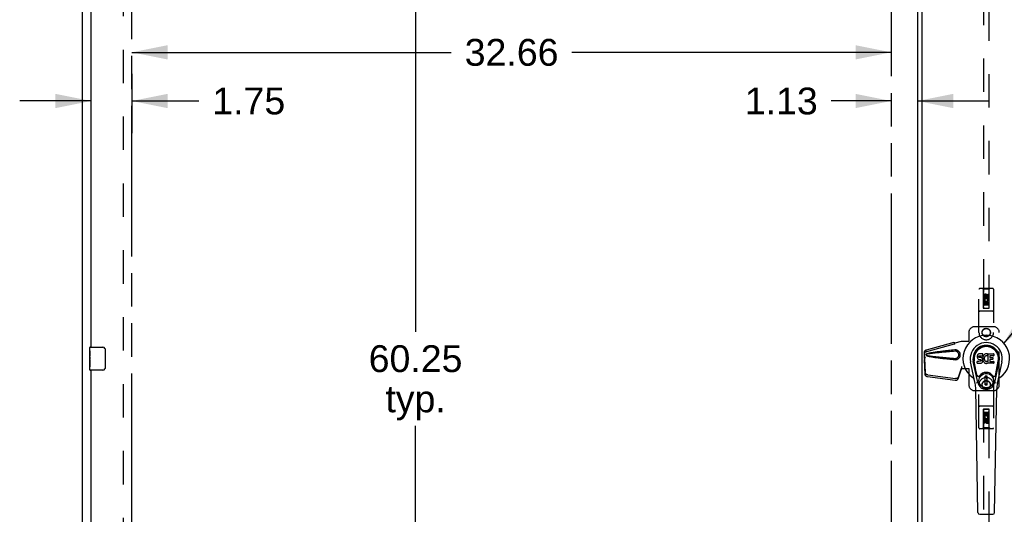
# Model space of a CAD drawing. Header units: inches. Extents: x 0 to 262, y 0 to 169.
# Tile 5 of 12: x 46 to 89, y 79 to 100. Entities that reach past the tile are written whole.
import ezdxf

# ---------------------------------------------------------------- set-up
doc = ezdxf.new("R2010")
doc.units = ezdxf.units.IN
doc.header["$LTSCALE"] = 14.384615
doc.header["$MEASUREMENT"] = 0
doc.linetypes.add('HIDDEN', pattern=[0.2, 0.1, -0.1])
doc.linetypes.add('PHANTOM', pattern=[0.8, 0.45, -0.05, 0.1, -0.05, 0.1, -0.05])
doc.layers.get('0').update_dxf_attribs({"linetype": 'CONTINUOUS'})
for name, color, linetype in [('02___PRT_ALL_AXES', 7, 'CONTINUOUS'), ('AVAILABLE_DOOR_SPACE', 7, 'CONTINUOUS'), ('DEFAULT_2', 8, 'HIDDEN'), ('DIMENSIONS', 7, 'CONTINUOUS')]:
    doc.layers.add(name, color=color, linetype=linetype)
doc.styles.get("Standard").update_dxf_attribs({"font": 'arial.ttf'})
doc.dimstyles.new('DIMSTYLE_1', dxfattribs={"dimtxt": 1.153846, "dimasz": 1.538462, "dimexe": 0.09, "dimexo": 0.07, "dimgap": 0.0375, "dimtad": 0, "dimtih": 1, "dimtoh": 1, "dimzin": 4, "dimdsep": 46, "dimtxsty": 'Standard', "dimblk": '_FILLED', "dimblk1": '_FILLED', "dimblk2": '_FILLED', "dimcen": 0.09, "dimazin": 1, "dimtfac": 1, "dimtdec": 3, "dimtofl": 0, "dimtmove": 0, "dimatfit": 3, "dimldrblk": '_FILLED', "dimfxl": 1, "dimtolj": 1, "dimtzin": 4, "dimarcsym": 0})
doc.dimstyles.get("Standard").update_dxf_attribs({"dimtxt": 1.307692, "dimasz": 1.538462, "dimexe": 0.09, "dimexo": 0.07, "dimgap": 0.09, "dimtad": 0, "dimtih": 1, "dimtoh": 1, "dimdec": 3, "dimzin": 4, "dimdsep": 46, "dimtxsty": 'Standard', "dimblk": '_FILLED', "dimblk1": '_FILLED', "dimblk2": '_FILLED', "dimcen": 0.09, "dimadec": 3, "dimazin": 1, "dimtp": 0.001, "dimtm": 0.001, "dimtfac": 1, "dimtdec": 3, "dimtofl": 0, "dimtmove": 0, "dimatfit": 3, "dimldrblk": '_FILLED', "dimfxl": 1, "dimtolj": 1, "dimtzin": 4, "dimarcsym": 0})

# ---------------------------------------------------------------- blocks, each defined once
blk = doc.blocks.new('_FILLED')
at = {"color": 0, "linetype": 'ByBlock'}
blk.add_solid([(0, 0), (-1, 0.2), (-1, -0.2)], dxfattribs=at)
blk = doc.blocks.new('*D16')
at = {"layer": 'DIMENSIONS', "color": 2, "linetype": 'Continuous'}
for p, q in [((83.872, 96.971), (81.287, 96.971)), ((84.997, 96.971), (88.074, 96.971))]:
    blk.add_line(p, q, dxfattribs=at)
at = {"layer": 'DIMENSIONS', "color": 2, "linetype": 'Continuous', "xscale": 1.5384615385, "yscale": 1.5384615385, "zscale": 1.5384615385}
blk.add_blockref('_FILLED', (83.872, 96.971), dxfattribs=at)
at = {"layer": 'DIMENSIONS', "color": 2, "linetype": 'Continuous', "xscale": 1.5384615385, "yscale": 1.5384615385, "zscale": 1.5384615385, "rotation": 180}
blk.add_blockref('_FILLED', (84.997, 96.971), dxfattribs=at)
at = {"layer": 'DIMENSIONS', "color": 2, "linetype": 'Continuous', "insert": (80.71, 97.548), "char_height": 1.1538, "width": 3.13554, "attachment_point": 3, "line_spacing_factor": 0.9}
blk.add_mtext('1.13', dxfattribs=at)
blk = doc.blocks.new('*D17')
at = {"layer": 'DIMENSIONS', "color": 2, "linetype": 'Continuous'}
for p, q in [((51.216, 99.064), (64.951, 99.064)), ((83.872, 99.064), (70.137, 99.064))]:
    blk.add_line(p, q, dxfattribs=at)
at = {"layer": 'DIMENSIONS', "color": 2, "linetype": 'Continuous', "xscale": 1.5384615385, "yscale": 1.5384615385, "zscale": 1.5384615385, "rotation": 180}
blk.add_blockref('_FILLED', (51.216, 99.064), dxfattribs=at)
at = {"layer": 'DIMENSIONS', "color": 2, "linetype": 'Continuous', "xscale": 1.5384615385, "yscale": 1.5384615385, "zscale": 1.5384615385}
blk.add_blockref('_FILLED', (83.872, 99.064), dxfattribs=at)
at = {"layer": 'DIMENSIONS', "color": 2, "linetype": 'Continuous', "insert": (67.544, 99.641), "char_height": 1.1538, "width": 4.03203, "attachment_point": 2, "line_spacing_factor": 0.9}
blk.add_mtext('32.66', dxfattribs=at)
blk = doc.blocks.new('*D18')
at = {"layer": 'DIMENSIONS', "color": 2, "linetype": 'Continuous'}
for p, q in [((49.466, 95.586), (49.466, 98.141)), ((51.216, 98.141), (51.216, 95.586)), ((49.466, 96.971), (46.389, 96.971)), ((51.216, 96.971), (54.094, 96.971))]:
    blk.add_line(p, q, dxfattribs=at)
at = {"layer": 'DIMENSIONS', "color": 2, "linetype": 'Continuous', "xscale": 1.5384615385, "yscale": 1.5384615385, "zscale": 1.5384615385}
blk.add_blockref('_FILLED', (49.466, 96.971), dxfattribs=at)
at = {"layer": 'DIMENSIONS', "color": 2, "linetype": 'Continuous', "xscale": 1.5384615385, "yscale": 1.5384615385, "zscale": 1.5384615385, "rotation": 180}
blk.add_blockref('_FILLED', (51.216, 96.971), dxfattribs=at)
at = {"layer": 'DIMENSIONS', "color": 2, "linetype": 'Continuous', "insert": (54.671, 97.548), "char_height": 1.1538, "width": 3.13554, "attachment_point": 1, "line_spacing_factor": 0.9}
blk.add_mtext('1.75', dxfattribs=at)
blk = doc.blocks.new('*D21')
at = {"layer": 'DIMENSIONS', "color": 2, "linetype": 'Continuous'}
for p, q in [((63.414, 116.013), (63.414, 87.041)), ((63.414, 55.763), (63.414, 83.003))]:
    blk.add_line(p, q, dxfattribs=at)
at = {"layer": 'DIMENSIONS', "color": 2, "linetype": 'Continuous', "xscale": 1.5384615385, "yscale": 1.5384615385, "zscale": 1.5384615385}
for p, rotation in [((63.414, 116.013), 90), ((63.414, 55.763), 270)]:
    blk.add_blockref('_FILLED', p, dxfattribs=dict(at, rotation=rotation))
at = {"layer": 'DIMENSIONS', "color": 2, "linetype": 'Continuous', "insert": (63.414, 86.465), "char_height": 1.1538, "width": 4.03203, "attachment_point": 2, "line_spacing_factor": 0.9}
blk.add_mtext('60.25\\Ptyp.', dxfattribs=at)

msp = doc.modelspace()

# ---------------------------------------------------------------- linework, layer by layer
at = {"color": 3, "linetype": 'Continuous'}
for p, q in [((49.091, 47.992), (49.091, 119.784)), ((84.997, 116.113), (84.997, 55.662)), ((85.184, 115.979), (85.184, 55.797)), ((49.466, 86.388), (49.466, 111.638)), ((49.466, 60.138), (49.466, 85.388))]:
    msp.add_line(p, q, dxfattribs=at)
at = {"color": 7, "linetype": 'Continuous'}
for p, q in [((49.421, 86.388), (49.961, 86.388)), ((50.06, 86.288), (50.06, 85.488)), ((87.572, 86.002), (87.57, 85.978)), ((87.57, 85.978), (87.571, 85.954)), ((87.577, 86.025), (87.572, 86.002)), ((87.586, 86.048), (87.577, 86.025)), ((87.6, 86.067), (87.586, 86.048)), ((87.608, 86.075), (87.6, 86.067)), ((87.618, 86.082), (87.608, 86.075)), ((87.639, 86.092), (87.618, 86.082)), ((87.663, 86.099), (87.639, 86.092)), ((87.641, 85.982), (87.643, 85.997)), ((87.641, 85.967), (87.641, 85.982)), ((87.641, 85.959), (87.641, 85.967)), ((87.644, 85.952), (87.641, 85.959)), ((87.643, 85.997), (87.647, 86.003)), ((87.647, 86.003), (87.652, 86.008)), ((87.652, 86.008), (87.667, 86.013)), ((87.802, 86.099), (87.663, 86.099)), ((87.667, 86.013), (87.682, 86.014)), ((87.682, 86.014), (87.794, 86.014)), ((87.794, 86.014), (87.8, 86.014)), ((87.8, 86.014), (87.802, 86.02)), ((87.804, 86.056), (87.802, 86.099)), ((87.802, 86.02), (87.803, 86.032)), ((87.803, 86.032), (87.804, 86.056)), ((87.817, 85.978), (87.811, 85.957)), ((87.825, 85.999), (87.817, 85.978)), ((87.836, 86.019), (87.825, 85.999)), ((87.849, 86.037), (87.836, 86.019)), ((87.864, 86.053), (87.849, 86.037)), ((87.88, 86.069), (87.864, 86.053)), ((87.898, 86.082), (87.88, 86.069)), ((87.899, 85.981), (87.885, 85.958)), ((87.919, 86.091), (87.898, 86.082)), ((87.907, 85.991), (87.899, 85.981)), ((87.918, 85.999), (87.907, 85.991)), ((87.943, 86.009), (87.918, 85.999)), ((87.94, 86.095), (87.919, 86.091)), ((87.963, 86.098), (87.94, 86.095)), ((87.956, 86.012), (87.943, 86.009)), ((87.969, 86.012), (87.956, 86.012)), ((87.985, 86.097), (87.963, 86.098)), ((87.982, 86.009), (87.969, 86.012)), ((87.995, 86.004), (87.982, 86.009)), ((87.996, 86.096), (87.985, 86.097)), ((88.007, 86.092), (87.996, 86.096)), ((88.027, 86.075), (88.001, 86.007)), ((88.025, 86.08), (88.007, 86.092)), ((88.036, 85.772), (88.036, 86.097)), ((88.036, 86.097), (88.272, 86.097)), ((88.106, 86.009), (88.106, 85.942)), ((88.272, 86.014), (88.11, 86.014)), ((88.277, 86.093), (88.277, 86.018)), ((87.479, 84.818), (87.282, 85.744)), ((87.59, 84.865), (87.398, 85.769)), ((87.446, 85.542), (87.401, 85.769)), ((87.513, 85.396), (87.439, 85.777)), ((87.571, 85.954), (87.574, 85.931)), ((87.572, 85.692), (87.572, 85.767)), ((87.574, 85.931), (87.583, 85.909)), ((87.636, 85.772), (87.577, 85.772)), ((87.577, 85.688), (87.721, 85.688)), ((87.583, 85.909), (87.596, 85.888)), ((87.596, 85.888), (87.612, 85.871)), ((87.612, 85.871), (87.632, 85.858)), ((87.632, 85.858), (87.643, 85.854)), ((87.697, 85.773), (87.636, 85.772)), ((87.643, 85.854), (87.655, 85.852)), ((87.648, 85.946), (87.644, 85.952)), ((87.654, 85.941), (87.648, 85.946)), ((87.669, 85.937), (87.654, 85.941)), ((87.655, 85.852), (87.702, 85.851)), ((87.693, 85.938), (87.669, 85.937)), ((87.717, 85.937), (87.693, 85.938)), ((87.712, 85.774), (87.697, 85.773)), ((87.702, 85.851), (87.71, 85.851)), ((87.71, 85.851), (87.717, 85.848)), ((87.718, 85.777), (87.712, 85.774)), ((87.74, 85.932), (87.717, 85.937)), ((87.717, 85.848), (87.723, 85.844)), ((87.724, 85.783), (87.718, 85.777)), ((87.721, 85.688), (87.733, 85.689)), ((87.723, 85.844), (87.728, 85.838)), ((87.733, 85.795), (87.724, 85.783)), ((87.728, 85.838), (87.734, 85.824)), ((87.736, 85.801), (87.733, 85.795)), ((87.733, 85.689), (87.744, 85.693)), ((87.734, 85.824), (87.737, 85.809)), ((87.737, 85.809), (87.736, 85.801)), ((87.751, 85.927), (87.74, 85.932)), ((87.744, 85.693), (87.764, 85.707)), ((87.761, 85.92), (87.751, 85.927)), ((87.778, 85.903), (87.761, 85.92)), ((87.764, 85.707), (87.781, 85.724)), ((87.791, 85.883), (87.778, 85.903)), ((87.781, 85.724), (87.788, 85.734)), ((87.788, 85.734), (87.793, 85.745)), ((87.801, 85.861), (87.791, 85.883)), ((87.793, 85.745), (87.802, 85.767)), ((87.807, 85.838), (87.801, 85.861)), ((87.806, 85.935), (87.802, 85.891)), ((87.802, 85.891), (87.803, 85.868)), ((87.802, 85.767), (87.808, 85.79)), ((87.803, 85.868), (87.806, 85.846)), ((87.811, 85.957), (87.806, 85.935)), ((87.806, 85.846), (87.81, 85.824)), ((87.81, 85.814), (87.807, 85.838)), ((87.808, 85.79), (87.81, 85.814)), ((87.81, 85.824), (87.818, 85.803)), ((87.818, 85.803), (87.839, 85.764)), ((87.839, 85.764), (87.851, 85.746)), ((87.851, 85.746), (87.866, 85.729)), ((87.866, 85.729), (87.883, 85.714)), ((87.872, 85.906), (87.871, 85.879)), ((87.871, 85.879), (87.873, 85.866)), ((87.875, 85.933), (87.872, 85.906)), ((87.873, 85.866), (87.876, 85.853)), ((87.879, 85.946), (87.875, 85.933)), ((87.876, 85.853), (87.886, 85.829)), ((87.885, 85.958), (87.879, 85.946)), ((87.883, 85.714), (87.9, 85.7)), ((87.886, 85.829), (87.899, 85.805)), ((87.899, 85.805), (87.908, 85.795)), ((87.9, 85.7), (87.91, 85.695)), ((87.908, 85.795), (87.918, 85.787)), ((87.91, 85.695), (87.921, 85.692)), ((87.918, 85.787), (87.929, 85.779)), ((87.921, 85.692), (87.942, 85.686)), ((87.929, 85.779), (87.942, 85.774)), ((87.942, 85.774), (87.955, 85.772)), ((87.942, 85.686), (87.964, 85.683)), ((87.955, 85.772), (87.968, 85.771)), ((87.964, 85.683), (87.987, 85.687)), ((87.968, 85.771), (87.981, 85.773)), ((87.981, 85.773), (87.994, 85.777)), ((87.987, 85.687), (88.008, 85.693)), ((87.994, 85.777), (88.006, 85.783)), ((88.006, 85.783), (88.017, 85.79)), ((88.008, 85.693), (88.027, 85.705)), ((88.024, 85.789), (88.036, 85.772)), ((88.037, 85.705), (88.027, 85.705)), ((88.027, 85.705), (88.027, 85.705)), ((88.037, 85.692), (88.037, 85.705)), ((88.273, 85.688), (88.042, 85.688)), ((88.107, 85.851), (88.107, 85.773)), ((88.11, 85.937), (88.241, 85.937)), ((88.241, 85.855), (88.111, 85.855)), ((88.111, 85.769), (88.273, 85.769)), ((88.246, 85.933), (88.246, 85.86)), ((88.278, 85.764), (88.278, 85.692)), ((88.322, 84.865), (88.514, 85.769)), ((88.398, 85.396), (88.473, 85.777)), ((88.63, 85.744), (88.432, 84.818)), ((88.466, 85.542), (88.51, 85.769)), ((49.961, 85.388), (49.421, 85.388)), ((87.561, 85.17), (87.513, 85.396)), ((88.001, 85.13), (87.911, 85.13)), ((87.911, 84.756), (87.911, 85.13)), ((88.001, 84.756), (88.001, 85.13)), ((88.35, 85.17), (88.398, 85.396)), ((87.911, 85.091), (88.001, 85.091)), ((88.001, 84.796), (87.911, 84.796)), ((87.911, 84.756), (88.001, 84.756)), ((87.962, 85.091), (87.962, 85.012)), ((88.001, 85.012), (87.962, 85.012)), ((87.598, 79.272), (87.505, 84.593)), ((88.314, 79.272), (88.407, 84.593)), ((87.677, 79.195), (88.235, 79.195))]:
    msp.add_line(p, q, dxfattribs=at)
for points in [[(50.054, 86.324), (50.056, 86.318), (50.057, 86.312), (50.059, 86.306), (50.06, 86.3), (50.06, 86.294), (50.06, 86.288)], [(50.06, 85.488), (50.06, 85.481), (50.06, 85.475), (50.059, 85.469), (50.057, 85.463), (50.056, 85.457), (50.054, 85.451)], [(87.558, 84.835), (87.556, 84.84), (87.554, 84.846), (87.553, 84.851), (87.552, 84.857)], [(88.36, 84.857), (88.359, 84.851), (88.357, 84.846), (88.356, 84.84), (88.354, 84.835)]]:
    msp.add_lwpolyline(points, dxfattribs=at)
for radius in [0.317, 0.313]:
    msp.add_circle((87.956, 84.943), radius, dxfattribs=at)
for centre, radius, start, end in [((87.956, 85.888), 1.004, 305.5066, 234.4934), ((49.421, 86.373), 0.015, 90, 180), ((49.961, 86.288), 0.1, 21.1999, 90), ((87.956, 85.888), 0.689, 347.9703, 192.0297), ((87.956, 85.888), 0.571, 347.9703, 192.0297), ((87.956, 85.878), 0.527, 348.9402, 191.0594), ((87.996, 86.008), 0.00448, 246.1578, 339.0016), ((88.023, 86.077), 0.00448, 339.0016, 51.8729), ((88.11, 86.009), 0.00448, 90, 180), ((88.272, 86.093), 0.00448, 0, 90), ((88.272, 86.018), 0.00448, 270, 360), ((87.577, 85.767), 0.00448, 90, 180.0119), ((87.577, 85.692), 0.00483, 180, 270), ((88.02, 85.787), 0.00448, 34.0893, 127.3444), ((88.042, 85.692), 0.00448, 180, 270), ((88.11, 85.942), 0.00448, 180, 270), ((88.111, 85.851), 0.00448, 90, 180), ((88.111, 85.773), 0.00448, 180, 270), ((88.241, 85.933), 0.00448, 0, 90), ((88.241, 85.86), 0.00448, 270, 360), ((88.273, 85.764), 0.00448, 0, 90), ((88.273, 85.692), 0.00448, 270, 360), ((49.421, 85.403), 0.015, 180, 270), ((49.961, 85.488), 0.1, 270, 338.8001), ((87.619, 85.183), 0.0591, 192.0297, 324.5763), ((87.956, 84.943), 0.354, 35.4237, 144.5763), ((88.293, 85.183), 0.0591, 215.4237, 347.9703), ((87.258, 84.91), 0.197, 12.0297, 54.4934), ((86.324, 84.572), 1.181, 1, 12.0297), ((87.956, 84.943), 0.374, 192.0297, 347.9703), ((89.588, 84.572), 1.181, 167.9703, 179), ((88.653, 84.91), 0.197, 125.5066, 167.9703), ((87.677, 79.273), 0.0787, 181, 270), ((88.235, 79.273), 0.0787, 270, 359)]:
    msp.add_arc(centre, radius, start, end, dxfattribs=at)
msp.add_ellipse((87.956, 85.878), major_axis=(0, 0.565), ratio=0.999848, start_param=-1.76365, end_param=1.76365, dxfattribs=at)
at = {"layer": '02___PRT_ALL_AXES', "color": 8, "linetype": 'HIDDEN'}
for p, q in [((87.849, 88.51), (87.849, 88.603)), ((87.892, 88.51), (87.849, 88.51)), ((87.892, 88.603), (87.892, 88.51)), ((87.936, 88.574), (87.936, 88.603)), ((87.976, 88.616), (87.976, 88.57)), ((88.02, 88.574), (88.02, 88.666)), ((88.02, 88.666), (88.062, 88.666)), ((88.062, 88.666), (88.062, 88.574)), ((87.849, 88.198), (87.849, 88.354)), ((87.849, 88.354), (88.027, 88.354)), ((87.892, 88.198), (87.849, 88.198)), ((87.897, 88.378), (87.858, 88.361)), ((87.892, 88.311), (87.892, 88.198)), ((87.934, 88.311), (87.892, 88.311)), ((87.934, 88.219), (87.934, 88.311)), ((87.977, 88.219), (87.934, 88.219)), ((87.977, 88.311), (87.977, 88.219)), ((88.02, 88.311), (87.977, 88.311)), ((88.027, 88.354), (88.008, 88.367)), ((88.02, 88.198), (88.02, 88.311)), ((88.062, 88.198), (88.02, 88.198)), ((88.052, 88.357), (88.05, 88.354)), ((88.05, 88.354), (88.062, 88.354)), ((88.062, 88.354), (88.062, 88.198)), ((87.849, 83.578), (87.892, 83.578)), ((87.849, 83.421), (87.849, 83.578)), ((87.862, 83.421), (87.849, 83.421)), ((87.86, 83.418), (87.862, 83.421)), ((88.062, 83.421), (87.885, 83.421)), ((87.885, 83.421), (87.903, 83.408)), ((87.892, 83.578), (87.892, 83.464)), ((87.892, 83.464), (87.935, 83.464)), ((87.935, 83.556), (87.978, 83.556)), ((87.935, 83.464), (87.935, 83.556)), ((87.978, 83.556), (87.978, 83.464)), ((87.978, 83.464), (88.02, 83.464)), ((88.02, 83.578), (88.062, 83.578)), ((88.02, 83.464), (88.02, 83.578)), ((88.062, 83.578), (88.062, 83.421)), ((87.849, 83.109), (87.849, 83.201)), ((87.892, 83.109), (87.849, 83.109)), ((87.892, 83.201), (87.892, 83.109)), ((87.935, 83.159), (87.935, 83.205)), ((87.976, 83.201), (87.976, 83.173)), ((88.014, 83.397), (88.053, 83.414)), ((88.02, 83.265), (88.062, 83.265)), ((88.02, 83.173), (88.02, 83.265)), ((88.062, 83.265), (88.062, 83.173))]:
    msp.add_line(p, q, dxfattribs=at)
at = {"layer": '02___PRT_ALL_AXES', "color": 7, "linetype": 'Continuous'}
for p, q in [((49.406, 86.227), (49.406, 86.373)), ((49.406, 85.969), (49.406, 86.226)), ((49.411, 86.171), (49.406, 86.171)), ((49.406, 86.003), (49.413, 86.003)), ((49.406, 85.403), (49.406, 85.966)), ((49.413, 86.003), (49.413, 86.139)), ((49.407, 85.94), (49.406, 85.94)), ((49.406, 85.808), (49.412, 85.808)), ((49.406, 85.772), (49.413, 85.772)), ((49.406, 85.709), (49.413, 85.709)), ((49.406, 85.542), (49.413, 85.542)), ((49.413, 85.542), (49.413, 85.772))]:
    msp.add_line(p, q, dxfattribs=at)
for points in [[(49.406, 86.227), (49.406, 86.223), (49.406, 86.219), (49.407, 86.213), (49.408, 86.2)], [(49.406, 85.969), (49.406, 85.961), (49.406, 85.952), (49.407, 85.942)], [(49.408, 86.2), (49.409, 86.192), (49.41, 86.184), (49.411, 86.176)], [(49.411, 86.176), (49.412, 86.167), (49.412, 86.158), (49.412, 86.148), (49.413, 86.139)], [(49.407, 85.942), (49.41, 85.908), (49.411, 85.896), (49.411, 85.884), (49.412, 85.871), (49.412, 85.859), (49.413, 85.846), (49.412, 85.833), (49.412, 85.82), (49.411, 85.807), (49.411, 85.795), (49.41, 85.783)]]:
    msp.add_lwpolyline(points, dxfattribs=at)
at = {"layer": '02___PRT_ALL_AXES', "color": 8, "linetype": 'HIDDEN'}
for centre, radius in [((87.956, 88.56), 0.085), ((87.956, 87.013), 0.172), ((87.956, 84.763), 0.172), ((87.956, 83.215), 0.085)]:
    msp.add_circle(centre, radius, dxfattribs=at)
for centre, radius, start, end in [((87.914, 88.603), 0.0644, 12.2995, 180.0775), ((87.956, 88.404), 0.107, 334.2636, 203.4027), ((87.914, 88.603), 0.0219, 359.9011, 180), ((87.999, 88.574), 0.0635, 180, 360), ((87.998, 88.574), 0.0219, 190.307, 360), ((87.956, 88.404), 0.0639, 324.8895, 203.4026), ((87.956, 83.372), 0.107, 154.2636, 23.4027), ((87.913, 83.201), 0.0635, 0, 180), ((87.956, 83.372), 0.0639, 144.8895, 23.4026), ((87.914, 83.201), 0.0219, 10.307, 180), ((87.998, 83.173), 0.0644, 192.2995, 0.0775), ((87.998, 83.173), 0.0219, 179.9011, 360)]:
    msp.add_arc(centre, radius, start, end, dxfattribs=at)
at = {"layer": '02___PRT_ALL_AXES', "color": 7, "linetype": 'Continuous'}
msp.add_ellipse((49.669, 85.804), major_axis=(0.263, 0), ratio=0.432808, start_param=3.141593, end_param=3.321581, dxfattribs=at)
at = {"layer": 'AVAILABLE_DOOR_SPACE', "color": 4, "linetype": 'PHANTOM'}
for p, q in [((51.216, 55.763), (51.216, 116.013)), ((83.872, 116.013), (83.872, 55.763))]:
    msp.add_line(p, q, dxfattribs=at)
at = {"layer": 'DEFAULT_2', "color": 8, "linetype": 'HIDDEN'}
for p, q in [((50.841, 116.44), (50.841, 55.336)), ((87.831, 116.06), (87.831, 88.058)), ((88.081, 88.058), (88.081, 116.06)), ((87.643, 87.012), (87.643, 88.87)), ((88.238, 88.9), (87.673, 88.9)), ((87.826, 88.87), (87.796, 88.9)), ((87.826, 88.87), (87.829, 88.06)), ((88.086, 88.87), (87.826, 88.87)), ((87.956, 88.632), (87.893, 88.596)), ((87.893, 88.596), (87.893, 88.523)), ((87.893, 88.596), (87.903, 88.59)), ((87.893, 88.523), (87.903, 88.529)), ((87.893, 88.523), (87.956, 88.487)), ((87.956, 88.62), (87.903, 88.59)), ((87.903, 88.59), (87.903, 88.529)), ((87.903, 88.529), (87.956, 88.499)), ((87.956, 88.632), (87.956, 88.62)), ((88.018, 88.596), (87.956, 88.632)), ((88.008, 88.59), (87.956, 88.62)), ((87.956, 88.499), (88.008, 88.529)), ((87.956, 88.487), (88.018, 88.523)), ((87.956, 88.487), (87.956, 88.499)), ((88.018, 88.596), (88.008, 88.59)), ((88.008, 88.529), (88.008, 88.59)), ((88.018, 88.523), (88.008, 88.529)), ((88.018, 88.523), (88.018, 88.596)), ((88.082, 88.06), (88.086, 88.87)), ((88.086, 88.87), (88.116, 88.9)), ((88.268, 88.87), (88.268, 87.012)), ((88.083, 88.31), (87.828, 88.31)), ((88.041, 88.185), (87.871, 88.185)), ((88.238, 87.935), (87.673, 87.935)), ((87.829, 88.06), (88.082, 88.06)), ((87.831, 88.061), (88.081, 88.061)), ((87.831, 88.058), (88.081, 88.058)), ((88.268, 87.263), (87.456, 87.263)), ((87.206, 87.013), (87.206, 86.659)), ((88.518, 84.763), (88.518, 87.013)), ((85.385, 86.27), (86.576, 86.59)), ((85.399, 86.199), (86.589, 86.519)), ((86.577, 86.586), (86.576, 86.59)), ((86.589, 86.519), (86.576, 86.59)), ((86.577, 86.586), (86.591, 86.515)), ((86.591, 86.515), (86.589, 86.519)), ((86.616, 86.57), (86.888, 86.643)), ((86.623, 86.57), (86.616, 86.57)), ((86.623, 86.57), (86.896, 86.643)), ((86.888, 86.643), (87.209, 86.643)), ((87.201, 86.643), (87.206, 86.659)), ((87.209, 86.643), (87.206, 86.659)), ((85.298, 86.091), (85.3, 86.113)), ((85.298, 85.89), (85.298, 86.091)), ((85.304, 86.091), (85.298, 86.091)), ((85.32, 85.971), (85.298, 85.89)), ((85.304, 86.09), (85.305, 86.089)), ((85.305, 86.089), (85.305, 86.088)), ((85.305, 86.088), (85.305, 86.086)), ((85.305, 86.086), (85.306, 86.073)), ((85.306, 86.073), (85.307, 86.056)), ((85.307, 86.056), (85.308, 86.044)), ((85.308, 86.044), (85.309, 86.034)), ((85.317, 86.065), (85.32, 86.078)), ((85.32, 86.078), (85.326, 86.097)), ((85.352, 86.257), (85.366, 86.186)), ((86.635, 86.262), (86.612, 86.261)), ((85.306, 85.901), (85.293, 85.83)), ((85.294, 85.84), (85.293, 85.83)), ((85.293, 85.83), (85.312, 85.215)), ((85.304, 85.917), (85.295, 85.861)), ((85.298, 85.89), (85.304, 85.89)), ((85.306, 85.901), (85.326, 85.286)), ((86.888, 85.55), (86.896, 85.55)), ((86.888, 85.55), (86.888, 85.54)), ((86.888, 85.55), (86.888, 85.463)), ((86.888, 85.54), (86.888, 85.51)), ((86.896, 85.55), (86.896, 85.463)), ((85.43, 85.116), (86.617, 84.964)), ((85.443, 85.187), (86.631, 85.035)), ((86.744, 85.021), (86.876, 85.405)), ((86.757, 85.092), (86.889, 85.476)), ((86.876, 85.405), (86.889, 85.476)), ((86.885, 85.471), (86.876, 85.405)), ((86.888, 85.463), (87.209, 85.463)), ((86.889, 85.492), (86.889, 85.486)), ((87.201, 85.463), (87.206, 85.446)), ((87.209, 85.463), (87.206, 85.446)), ((87.206, 85.446), (87.206, 84.763)), ((87.643, 82.905), (87.643, 84.763)), ((88.268, 84.763), (88.268, 82.905)), ((87.456, 84.513), (88.268, 84.513)), ((88.238, 83.84), (87.673, 83.84)), ((87.829, 83.715), (87.826, 82.905)), ((87.828, 83.465), (88.083, 83.465)), ((87.829, 83.715), (88.082, 83.715)), ((88.081, 83.717), (87.831, 83.717)), ((87.831, 83.717), (87.831, 55.715)), ((88.081, 83.714), (87.831, 83.714)), ((87.871, 83.59), (88.041, 83.59)), ((88.081, 55.715), (88.081, 83.717)), ((88.086, 82.905), (88.082, 83.715)), ((87.956, 83.288), (87.893, 83.252)), ((87.893, 83.252), (87.903, 83.246)), ((87.893, 83.252), (87.893, 83.18)), ((87.893, 83.18), (87.903, 83.185)), ((87.893, 83.18), (87.956, 83.144)), ((87.956, 83.276), (87.903, 83.246)), ((87.903, 83.246), (87.903, 83.185)), ((87.903, 83.185), (87.956, 83.155)), ((88.018, 83.252), (87.956, 83.288)), ((87.956, 83.288), (87.956, 83.276)), ((88.008, 83.246), (87.956, 83.276)), ((87.956, 83.155), (88.008, 83.185)), ((87.956, 83.144), (88.018, 83.18)), ((87.956, 83.144), (87.956, 83.155)), ((88.018, 83.252), (88.008, 83.246)), ((88.008, 83.185), (88.008, 83.246)), ((88.018, 83.18), (88.008, 83.185)), ((88.018, 83.18), (88.018, 83.252)), ((88.238, 82.875), (87.673, 82.875)), ((87.826, 82.905), (87.796, 82.875)), ((88.086, 82.905), (87.826, 82.905)), ((88.086, 82.905), (88.116, 82.875))]:
    msp.add_line(p, q, dxfattribs=at)
for points in [[(86.577, 86.586), (86.581, 86.584), (86.584, 86.582), (86.587, 86.581), (86.59, 86.58), (86.592, 86.579), (86.595, 86.578), (86.597, 86.577), (86.6, 86.577)], [(86.591, 86.515), (86.593, 86.517), (86.596, 86.519), (86.598, 86.521), (86.6, 86.523), (86.601, 86.525), (86.603, 86.528), (86.604, 86.531), (86.605, 86.534), (86.607, 86.537), (86.607, 86.54), (86.608, 86.543), (86.609, 86.547), (86.61, 86.551), (86.611, 86.555), (86.612, 86.559), (86.613, 86.563)], [(86.6, 86.577), (86.605, 86.576), (86.607, 86.575), (86.61, 86.574), (86.613, 86.573), (86.616, 86.572), (86.62, 86.571), (86.623, 86.57)], [(86.613, 86.563), (86.614, 86.566), (86.616, 86.57)], [(86.613, 86.563), (86.614, 86.564), (86.615, 86.567), (86.617, 86.568), (86.619, 86.569), (86.621, 86.57)], [(85.328, 85.971), (85.322, 85.952), (85.317, 85.933), (85.311, 85.914), (85.306, 85.895), (85.301, 85.878), (85.295, 85.861)], [(85.3, 86.113), (85.301, 86.12), (85.304, 86.128), (85.307, 86.136), (85.312, 86.144), (85.317, 86.152), (85.325, 86.16), (85.333, 86.167), (85.343, 86.174), (85.354, 86.18), (85.366, 86.186)], [(85.302, 86.15), (85.302, 86.144), (85.302, 86.136), (85.301, 86.129), (85.301, 86.122), (85.3, 86.116), (85.3, 86.113)], [(85.302, 86.15), (85.302, 86.164), (85.304, 86.18), (85.307, 86.195), (85.312, 86.209), (85.318, 86.222), (85.326, 86.233), (85.334, 86.242), (85.343, 86.25), (85.352, 86.257)], [(85.303, 86.131), (85.302, 86.148), (85.302, 86.15)], [(85.309, 86.034), (85.309, 86.05), (85.308, 86.066), (85.306, 86.082), (85.305, 86.098), (85.304, 86.114), (85.303, 86.131)], [(85.304, 86.091), (85.304, 86.091), (85.304, 86.091), (85.304, 86.091), (85.304, 86.09), (85.304, 86.09)], [(85.32, 85.971), (85.317, 85.962), (85.315, 85.952), (85.312, 85.943), (85.309, 85.934), (85.307, 85.926), (85.304, 85.917)], [(85.309, 86.034), (85.311, 86.041), (85.312, 86.047), (85.314, 86.053), (85.315, 86.059), (85.317, 86.065)], [(85.352, 86.257), (85.36, 86.261), (85.368, 86.264), (85.377, 86.267), (85.385, 86.27)], [(85.366, 86.186), (85.374, 86.19), (85.382, 86.193), (85.39, 86.196), (85.399, 86.199)], [(85.394, 86.088), (85.388, 86.085), (85.382, 86.081), (85.378, 86.076), (85.374, 86.071), (85.372, 86.065), (85.37, 86.059), (85.369, 86.053), (85.37, 86.047), (85.371, 86.041), (85.374, 86.035), (85.378, 86.03), (85.382, 86.025), (85.388, 86.021), (85.394, 86.018)], [(85.394, 86.077), (85.388, 86.075), (85.384, 86.072), (85.38, 86.069), (85.377, 86.066), (85.375, 86.061), (85.374, 86.057), (85.373, 86.052), (85.374, 86.048), (85.375, 86.043), (85.377, 86.039), (85.38, 86.036), (85.384, 86.033), (85.389, 86.03), (85.394, 86.028)], [(86.612, 86.261), (86.537, 86.253), (86.465, 86.246), (86.395, 86.239), (86.329, 86.232), (86.265, 86.225), (86.204, 86.218), (86.145, 86.211), (86.088, 86.205), (86.034, 86.199), (85.982, 86.192), (85.932, 86.186), (85.885, 86.18), (85.839, 86.174), (85.795, 86.168), (85.753, 86.162), (85.712, 86.156), (85.673, 86.15), (85.636, 86.144), (85.601, 86.138), (85.567, 86.131), (85.534, 86.125), (85.503, 86.118), (85.474, 86.112), (85.445, 86.104), (85.419, 86.096), (85.394, 86.088)], [(86.612, 86.207), (86.549, 86.202), (86.487, 86.197), (86.428, 86.192), (86.371, 86.187), (86.317, 86.182), (86.264, 86.177), (86.213, 86.173), (86.164, 86.168), (86.117, 86.164), (86.072, 86.16), (86.029, 86.156), (85.988, 86.152), (85.949, 86.148), (85.911, 86.145), (85.875, 86.141), (85.84, 86.138), (85.808, 86.134), (85.776, 86.131), (85.746, 86.128), (85.717, 86.125), (85.689, 86.121), (85.661, 86.118), (85.634, 86.115), (85.607, 86.112), (85.58, 86.108), (85.554, 86.105), (85.527, 86.101), (85.5, 86.097), (85.473, 86.093), (85.447, 86.088), (85.42, 86.083), (85.394, 86.077)], [(85.394, 86.028), (85.42, 86.023), (85.446, 86.017), (85.473, 86.013), (85.5, 86.008), (85.527, 86.004), (85.553, 86.001), (85.58, 85.997), (85.607, 85.994), (85.634, 85.99), (85.661, 85.987), (85.688, 85.984), (85.716, 85.981), (85.746, 85.978), (85.776, 85.974), (85.807, 85.971), (85.84, 85.968), (85.874, 85.964), (85.91, 85.961), (85.948, 85.957), (85.987, 85.953), (86.028, 85.949), (86.072, 85.945), (86.117, 85.941), (86.164, 85.937), (86.212, 85.933), (86.263, 85.928), (86.316, 85.923), (86.371, 85.919), (86.428, 85.914), (86.487, 85.909), (86.548, 85.903), (86.612, 85.898)], [(85.394, 86.018), (85.418, 86.009), (85.445, 86.001), (85.472, 85.994), (85.502, 85.987), (85.532, 85.981), (85.564, 85.974), (85.598, 85.968), (85.633, 85.962), (85.67, 85.956), (85.709, 85.95), (85.749, 85.944), (85.791, 85.938), (85.835, 85.932), (85.881, 85.926), (85.928, 85.92), (85.978, 85.914), (86.03, 85.907), (86.085, 85.901), (86.141, 85.894), (86.2, 85.888), (86.262, 85.881), (86.326, 85.874), (86.393, 85.867), (86.463, 85.86), (86.536, 85.852), (86.612, 85.845)], [(86.612, 85.845), (86.635, 85.844), (86.657, 85.845), (86.68, 85.849), (86.701, 85.856), (86.722, 85.865), (86.742, 85.876), (86.761, 85.889), (86.777, 85.904), (86.791, 85.92), (86.803, 85.936), (86.813, 85.952), (86.821, 85.969), (86.828, 85.986), (86.832, 86.002), (86.836, 86.019), (86.838, 86.036), (86.839, 86.053), (86.838, 86.069), (86.836, 86.086), (86.833, 86.103), (86.828, 86.12), (86.821, 86.136), (86.813, 86.153), (86.803, 86.169), (86.791, 86.186), (86.777, 86.201), (86.761, 86.216), (86.742, 86.229), (86.722, 86.241), (86.701, 86.25), (86.68, 86.256), (86.657, 86.26), (86.635, 86.262)], [(86.612, 85.898), (86.621, 85.898), (86.631, 85.898), (86.64, 85.898), (86.649, 85.9), (86.659, 85.902), (86.668, 85.904), (86.677, 85.907), (86.685, 85.91), (86.694, 85.915), (86.702, 85.919), (86.71, 85.924), (86.718, 85.931), (86.727, 85.938), (86.735, 85.946), (86.743, 85.955), (86.75, 85.965), (86.756, 85.976), (86.762, 85.987), (86.767, 85.998), (86.77, 86.009), (86.773, 86.02), (86.775, 86.031), (86.776, 86.041), (86.776, 86.052), (86.776, 86.062), (86.775, 86.073), (86.773, 86.083), (86.771, 86.094), (86.767, 86.105), (86.763, 86.117), (86.757, 86.128), (86.751, 86.139), (86.744, 86.149), (86.736, 86.158), (86.728, 86.167), (86.72, 86.174), (86.711, 86.18), (86.703, 86.186), (86.695, 86.19), (86.686, 86.195), (86.677, 86.198), (86.668, 86.201), (86.659, 86.204), (86.65, 86.206), (86.64, 86.207), (86.631, 86.208), (86.621, 86.208), (86.612, 86.207)], [(85.295, 85.861), (85.295, 85.856), (85.294, 85.84)], [(85.304, 85.917), (85.305, 85.915), (85.305, 85.912), (85.305, 85.909), (85.306, 85.906), (85.306, 85.904), (85.306, 85.901)], [(86.896, 85.55), (86.893, 85.53), (86.89, 85.51), (86.888, 85.49), (86.885, 85.471)], [(85.312, 85.215), (85.313, 85.204), (85.317, 85.192), (85.322, 85.181), (85.329, 85.171), (85.337, 85.16), (85.347, 85.151), (85.359, 85.142), (85.371, 85.135), (85.385, 85.128), (85.399, 85.123), (85.414, 85.119), (85.43, 85.116)], [(85.443, 85.187), (85.428, 85.19), (85.413, 85.194), (85.398, 85.199), (85.385, 85.206), (85.372, 85.213), (85.361, 85.222), (85.351, 85.231), (85.342, 85.242), (85.335, 85.252), (85.33, 85.263), (85.327, 85.275), (85.326, 85.286)], [(86.888, 85.522), (86.888, 85.515), (86.888, 85.502), (86.886, 85.487), (86.885, 85.471), (86.883, 85.454), (86.881, 85.443)], [(86.888, 85.51), (86.888, 85.501), (86.889, 85.492)], [(86.889, 85.486), (86.889, 85.484), (86.889, 85.481), (86.889, 85.478), (86.889, 85.476)], [(86.617, 84.964), (86.631, 84.962), (86.645, 84.962), (86.659, 84.963), (86.673, 84.966), (86.686, 84.969), (86.697, 84.974), (86.708, 84.98), (86.718, 84.986), (86.727, 84.994), (86.734, 85.002), (86.74, 85.011), (86.744, 85.021)], [(86.757, 85.092), (86.753, 85.082), (86.748, 85.073), (86.74, 85.065), (86.732, 85.058), (86.722, 85.051), (86.711, 85.045), (86.699, 85.04), (86.686, 85.037), (86.673, 85.035), (86.659, 85.033), (86.645, 85.033), (86.631, 85.035)]]:
    msp.add_lwpolyline(points, dxfattribs=at)
for centre, radius in [((87.956, 88.56), 0.0845), ((87.956, 87.012), 0.18), ((87.956, 84.763), 0.18), ((87.956, 83.215), 0.0845)]:
    msp.add_circle(centre, radius, dxfattribs=at)
for centre, radius, start, end in [((87.673, 88.87), 0.03, 90, 180), ((88.238, 88.87), 0.03, 0, 90), ((87.871, 88.145), 0.04, 90, 180), ((87.871, 88.1), 0.04, 180, 270), ((88.041, 88.145), 0.04, 0, 90), ((88.041, 88.1), 0.04, 270, 360), ((87.673, 87.965), 0.03, 180, 270), ((88.238, 87.965), 0.03, 270, 360), ((87.456, 87.013), 0.25, 90, 180), ((88.268, 87.013), 0.25, 0, 90), ((87.956, 87.012), 0.312, 180, 360), ((87.456, 84.763), 0.25, 180, 270), ((87.956, 84.763), 0.312, 0, 180), ((88.268, 84.763), 0.25, 270, 360), ((87.673, 83.81), 0.03, 90, 180), ((87.871, 83.675), 0.04, 90, 180), ((87.871, 83.63), 0.04, 180, 270), ((88.041, 83.675), 0.04, 0, 90), ((88.041, 83.63), 0.04, 270, 360), ((88.238, 83.81), 0.03, 0, 90), ((87.673, 82.905), 0.03, 180, 270), ((88.238, 82.905), 0.03, 270, 360)]:
    msp.add_arc(centre, radius, start, end, dxfattribs=at)
msp.add_ellipse((85.324, 85.964), major_axis=(0.02, 0.0746), ratio=0.018459, start_param=-3.136658, end_param=-1.565862, dxfattribs=at)

# ---------------------------------------------------------------- dimensions: what is measured, and where the dimension line sits
at = {"layer": 'DIMENSIONS', "color": 2, "linetype": 'Continuous'}
for base, p1, p2, picture, middle in [((83.872, 99.064), (51.216, 116.013), (83.872, 116.013), '*D17', (67.541, 99.058)), ((84.996839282, 96.971114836), (83.871839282, 55.762643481), (84.996839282, 55.586443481), '*D16', (79.192378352, 96.964680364))]:
    dim = msp.add_linear_dim(base=base, p1=p1, p2=p2, dimstyle='DIMSTYLE_1', dxfattribs=at)
    dim.commit()
    dim.dimension.update_dxf_attribs({"geometry": picture, "text_midpoint": middle, "dimtype": 160})
dim = msp.add_linear_dim(base=(63.414, 55.763), p1=(83.872, 116.013), p2=(83.872, 55.763), angle=270, text='<>\\Ptyp.', dimstyle='DIMSTYLE_1', dxfattribs=at)
dim.commit()
dim.dimension.update_dxf_attribs({"geometry": '*D21', "text_midpoint": (63.414, 85.022), "dimtype": 160})
dim = msp.add_linear_dim(base=(49.466, 96.971), p1=(51.216, 95.516), p2=(49.466, 95.516), angle=180, dimstyle='DIMSTYLE_1', dxfattribs=at)
dim.commit()
dim.dimension.update_dxf_attribs({"geometry": '*D18', "text_midpoint": (56.293, 96.965), "dimtype": 160})

# ---------------------------------------------------------------- leaders
at = {"layer": 'DIMENSIONS', "color": 2, "linetype": 'Continuous', "annotation_type": 0, "has_hookline": 1, "hookline_direction": 1, "text_width": 9.187}
msp.add_leader([(88.718, 86.541), (91.445, 89.811), (92.501, 89.811)], dimstyle='Standard', override={"dimtad": 0}, dxfattribs=at)

doc.saveas('drawing.dxf')
